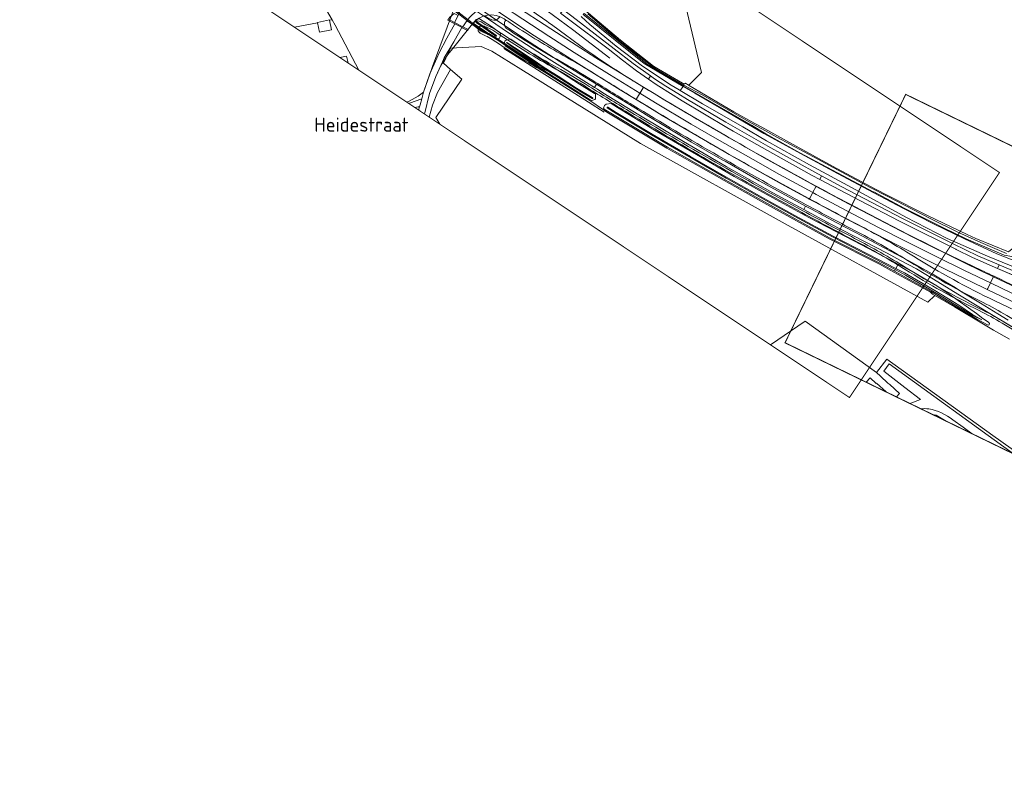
# Model space of a CAD drawing. Header units: metres. Extents: x 1805.4 to 1831.8, y 4163.9 to 4182.5.
# Tile 1 of 26: x 1810.6 to 1815.5, y 4172.3 to 4176.2. Entities that reach past the tile are written whole.
import ezdxf
from ezdxf.enums import TextEntityAlignment as Align

# ---------------------------------------------------------------- set-up
doc = ezdxf.new("R2010")
doc.units = ezdxf.units.M
for name, color, linetype, lineweight in [('B-WE-VH-KANTVERHARDING_FIETSPAD-G', 7, 'Continuous', 5), ('B-XX-GR-BEPLANTING_CULTUUR_BOSPLANTSOEN-GV', 253, 'Continuous', 0), ('B-XX-GR-BOS_GEMENGD-GV', 253, 'Continuous', 0), ('B-XX-GR-GRAS-GV', 253, 'Continuous', 0), ('B-XX-GR-HAAG-G', 253, 'GR-HAAG1', 0), ('B-XX-OG-BEBOUWING-GV', 253, 'Continuous', 0), ('B-XX-OG-BEBOUWING_SCHUUR-GV', 253, 'Continuous', 0), ('B-XX-OG-TERREIN_CULTUURSCHEIDING-GV', 253, 'Continuous', 0), ('B-XX-OG-TERREIN_ERF-GV', 253, 'Continuous', 0), ('B-XX-OG-TOPOGRAFIE-T70', 7, 'Continuous', 18), ('B-XX-OG-WATER_SLOOT-GV', 253, 'Continuous', 0), ('B-XX-VH-VERHARDING_ASFALT-GV', 253, 'Continuous', 0), ('B-XX-VH-VERHARDING_BEDRIJFSVLOERPLAAT-GV', 253, 'Continuous', 0), ('B-XX-VH-VERHARDING_STRAATBAKSTEEN-GV', 253, 'Continuous', 0), ('N-WE-GW-BERM-G', 7, 'Continuous', 5), ('N-WE-GW-WATERGANG_BODEM-G', 7, 'Continuous', 5), ('N-WE-GW-WATERGANG_INSTEEK-G', 7, 'Continuous', 5), ('N-WE-VH-KANTVERHARDING_FIETSPAD-G', 7, 'Continuous', 5), ('N-WE-VH-KANTVERHARDING_GOW-G', 7, 'Continuous', 5), ('N-WE-WH-DUIKER_BETON-G', 7, 'Continuous', 5), ('X-XX-AL-TEKENBLAD-S', 7, 'Continuous', 25)]:
    doc.layers.add(name, color=color, linetype=linetype, lineweight=lineweight)
doc.styles.add('NLCS-ISO-M-T18', font='NLCS-ISO.ttf', dxfattribs={"height": 1.8})
doc.linetypes.add('GR-HAAG1', pattern='A,6,[176,NLCS.SHX,S=0.125,R=0,X=0,Y=0],-2', length=8)

msp = doc.modelspace()

# ---------------------------------------------------------------- linework, layer by layer
at = {"layer": 'B-WE-VH-KANTVERHARDING_FIETSPAD-G', "flags": 128}
for points in [[(1813.8584, 4175.7875), (1813.7988, 4175.8242), (1813.741, 4175.8616), (1813.7214, 4175.8758), (1813.7114, 4175.8595), (1813.7494, 4175.833), (1813.7633, 4175.8242), (1813.8806, 4175.7506), (1814.1053, 4175.6173), (1814.1371, 4175.5993), (1814.3348, 4175.4871), (1814.5336, 4175.377), (1814.5708, 4175.3573), (1814.5801, 4175.3747), (1814.546, 4175.3929), (1814.3104, 4175.5233), (1814.0992, 4175.6435), (1813.9066, 4175.7578)], [(1814.9862, 4175.1612), (1814.6816, 4175.3204), (1814.5801, 4175.3747), (1814.5708, 4175.3573), (1814.7727, 4175.2506), (1814.9706, 4175.1475), (1814.9739, 4175.1459), (1814.9947, 4175.1355), (1815.2529, 4175.0068), (1815.2552, 4175.0057), (1815.3375, 4174.9648), (1815.4622, 4174.9109), (1815.4707, 4174.9286), (1815.3642, 4174.974), (1815.24, 4175.0343)]]:
    msp.add_lwpolyline(points, close=True, dxfattribs=at)
for points in [[(1815.6096, 4174.8697), (1815.562, 4174.8896), (1815.4707, 4174.9286), (1815.4622, 4174.9109), (1815.521, 4174.8854), (1815.6018, 4174.8511)], [(1815.4714, 4174.9069), (1815.6396, 4174.8349)]]:
    msp.add_lwpolyline(points, dxfattribs=at)
at = {"layer": 'B-XX-GR-BEPLANTING_CULTUUR_BOSPLANTSOEN-GV', "flags": 128}
for points in [[(1811.7614, 4176.7785), (1812.1246, 4176.1577), (1812.1403, 4176.1308), (1812.2576, 4175.9055)], [(1812.4988, 4175.7447), (1812.5056, 4175.7476), (1812.5109, 4175.75), (1812.5261, 4175.7576), (1812.541, 4175.766), (1812.5555, 4175.775), (1812.5695, 4175.7847), (1812.5831, 4175.795), (1812.6144, 4175.8864), (1812.6489, 4175.9649), (1812.6607, 4175.9917), (1812.6996, 4176.0654), (1812.7392, 4176.1367), (1812.7362, 4176.1384), (1812.7368, 4176.1396), (1812.705, 4176.1565), (1812.707, 4176.1609)], [(1815.205, 4174.1451), (1815.155, 4174.175), (1815.136, 4174.1786)]]:
    msp.add_lwpolyline(points, dxfattribs=at)
msp.add_lwpolyline([(1812.6775, 4175.9464), (1812.6836, 4175.9396), (1812.7183, 4176.0148), (1812.8728, 4176.024), (1812.9255, 4175.9999), (1813.0709, 4175.9104), (1813.6716, 4175.5366), (1814.4118, 4175.1259), (1815.1128, 4174.7408), (1815.1488, 4174.7747), (1815.1372, 4174.7813), (1815.1266, 4174.7912), (1814.9429, 4174.8922), (1814.8706, 4174.932), (1814.6181, 4175.0596), (1814.2911, 4175.2405), (1813.9987, 4175.4039), (1813.8041, 4175.5143), (1813.5032, 4175.6946), (1813.4858, 4175.7064), (1813.4169, 4175.7524), (1813.1887, 4175.8963), (1812.993, 4176.0275), (1812.9944, 4176.0294), (1812.9828, 4176.037), (1812.9452, 4176.0616), (1812.8963, 4176.093), (1812.8483, 4176.1232), (1812.8216, 4176.1398), (1812.8214, 4176.1399), (1812.7998, 4176.1521), (1812.7803, 4176.1226), (1812.8064, 4176.1085), (1812.804, 4176.1038), (1812.7773, 4176.1181), (1812.7769, 4176.1175), (1812.7744, 4176.1189), (1812.7342, 4176.0467), (1812.6871, 4175.9676)], close=True, dxfattribs=at)
at = {"layer": 'B-XX-GR-BOS_GEMENGD-GV', "flags": 128}
msp.add_lwpolyline([(1813.379, 4176.2482), (1813.3791, 4176.2274), (1813.3906, 4176.206), (1813.4112, 4176.1917), (1813.5716, 4176.055), (1813.7361, 4175.9252), (1813.7612, 4175.9094), (1813.8817, 4175.8393), (1813.8899, 4175.8349), (1813.8972, 4175.8394), (1813.9079, 4175.833), (1813.913, 4175.8299), (1813.9186, 4175.8349), (1813.9784, 4175.8927), (1813.8758, 4176.3248), (1813.8224, 4176.3123), (1813.4078, 4176.2247), (1813.3815, 4176.249)], close=True, dxfattribs=at)
msp.add_lwpolyline([(1812.6647, 4175.634), (1812.6442, 4175.6679), (1812.7745, 4175.8607), (1812.7188, 4175.9091), (1812.6535, 4175.7926), (1812.6286, 4175.7301), (1812.612, 4175.6692)], dxfattribs=at)
at = {"layer": 'B-XX-GR-GRAS-GV', "flags": 128}
for points in [[(1811.9362, 4176.1199), (1812.0509, 4176.1429), (1812.0505, 4176.1446), (1812.1107, 4176.1569), (1812.1111, 4176.155), (1812.1246, 4176.1577), (1811.7614, 4176.7785), (1810.892, 4176.5511)], [(1814.0053, 4176.3702), (1813.8967, 4176.3512), (1813.8709, 4176.3457), (1813.8758, 4176.3248), (1813.9784, 4175.8927), (1813.9186, 4175.8349), (1813.913, 4175.8299), (1813.941, 4175.8131), (1814.14, 4175.6969), (1814.2456, 4175.6379), (1814.28, 4175.6193), (1814.4193, 4175.5423), (1814.6353, 4175.4243), (1814.8506, 4175.3086), (1814.9127, 4175.2762), (1815.1107, 4175.177), (1815.3108, 4175.0802), (1815.3548, 4175.0609), (1815.5178, 4174.9935), (1815.5443, 4175.0161), (1815.7364, 4175.1873), (1815.7957, 4175.2519), (1815.8744, 4175.3375), (1815.8743, 4175.3597)]]:
    msp.add_lwpolyline(points, dxfattribs=at)
at = {"layer": 'B-XX-GR-HAAG-G', "ltscale": 0.2, "flags": 128}
for points in [[(1813.0041, 4176.3477), (1813.0406, 4176.3213), (1813.1649, 4176.231), (1813.2028, 4176.2031), (1813.3303, 4176.1094), (1813.5169, 4175.9646)], [(1812.9865, 4176.014), (1813.4104, 4175.7444), (1813.49, 4175.6938)]]:
    msp.add_lwpolyline(points, dxfattribs=at)
at = {"layer": 'B-XX-OG-BEBOUWING-GV', "flags": 128}
for points in [[(1812.2041, 4175.9412), (1812.1962, 4175.9754), (1812.1637, 4175.9682)], [(1814.9046, 4174.2911), (1814.8562, 4174.3351), (1814.8547, 4174.3334), (1814.8231, 4174.3618), (1814.8036, 4174.3402)]]:
    msp.add_lwpolyline(points, dxfattribs=at)
at = {"layer": 'B-XX-OG-BEBOUWING_SCHUUR-GV', "flags": 128}
msp.add_lwpolyline([(1812.1111, 4176.155), (1812.1107, 4176.1569), (1812.0505, 4176.1446), (1812.0509, 4176.1429), (1812.0606, 4176.0952), (1812.1208, 4176.1075)], close=True, dxfattribs=at)
at = {"layer": 'B-XX-OG-TERREIN_CULTUURSCHEIDING-GV', "flags": 128}
msp.add_lwpolyline([(1812.7564, 4176.1792), (1812.7374, 4176.1897), (1812.7156, 4176.1705), (1812.7088, 4176.16), (1812.7387, 4176.1442)], close=True, dxfattribs=at)
for points in [[(1815.5226, 4174.5556), (1815.4424, 4174.6016), (1815.4007, 4174.6267), (1815.2477, 4174.7186), (1815.1488, 4174.7747), (1815.1128, 4174.7408), (1814.4118, 4175.1259), (1813.6716, 4175.5366), (1813.0709, 4175.9104), (1812.9255, 4175.9999), (1812.8728, 4176.024), (1812.7183, 4176.0148), (1812.6836, 4175.9396), (1812.7188, 4175.9091), (1812.7745, 4175.8607), (1812.6442, 4175.6679), (1812.6647, 4175.634)], [(1814.3238, 4174.5275), (1814.4974, 4174.6465), (1814.8554, 4174.3892), (1814.9075, 4174.4558), (1815.4401, 4174.0725), (1815.6236, 4173.9425)]]:
    msp.add_lwpolyline(points, dxfattribs=at)
at = {"layer": 'B-XX-OG-TERREIN_ERF-GV', "flags": 128}
for points in [[(1812.2576, 4175.9055), (1812.1403, 4176.1308), (1812.1246, 4176.1577), (1812.1111, 4176.155), (1812.1107, 4176.1569), (1812.0505, 4176.1446), (1812.0509, 4176.1429), (1811.9362, 4176.1199)], [(1812.1637, 4175.9682), (1812.1962, 4175.9754), (1812.2041, 4175.9412)], [(1814.9553, 4174.2664), (1814.9713, 4174.2835), (1814.9227, 4174.3281), (1814.9131, 4174.3353), (1814.8763, 4174.3699), (1814.8554, 4174.3892), (1814.4974, 4174.6465), (1814.3238, 4174.5275)], [(1814.8036, 4174.3402), (1814.8231, 4174.3618), (1814.8547, 4174.3334), (1814.8562, 4174.3351), (1814.9046, 4174.2911)]]:
    msp.add_lwpolyline(points, dxfattribs=at)
at = {"layer": 'B-XX-OG-WATER_SLOOT-GV', "flags": 128}
for points in [[(1813.3963, 4176.1836), (1813.3881, 4176.1894), (1813.3839, 4176.1848), (1813.391, 4176.1793), (1813.6892, 4175.9378), (1813.8851, 4175.8233), (1813.8867, 4175.8254), (1813.7067, 4175.9339)], [(1812.9234, 4176.1246), (1812.8644, 4176.162), (1812.8477, 4176.1597), (1812.8397, 4176.1498), (1812.8354, 4176.1422), (1812.8372, 4176.1374), (1812.9411, 4176.0678), (1812.9538, 4176.059), (1812.963, 4176.0638), (1812.9674, 4176.0732), (1812.9689, 4176.0912)], [(1812.9457, 4176.0813), (1812.8492, 4176.149), (1812.8455, 4176.1472), (1812.8478, 4176.1436), (1812.9457, 4176.0756), (1812.9483, 4176.0763), (1812.9483, 4176.0785)], [(1812.9457, 4176.0813), (1812.9483, 4176.0785), (1812.9483, 4176.0763), (1812.9457, 4176.0756), (1812.8478, 4176.1436), (1812.8455, 4176.1472), (1812.8492, 4176.149)], [(1813.446, 4175.7857), (1813.4414, 4175.7885), (1813.3649, 4175.8354), (1813.1714, 4175.961), (1813.0207, 4176.0598), (1812.9994, 4176.0568), (1812.9906, 4176.0505), (1812.9889, 4176.0433), (1812.9902, 4176.0382), (1812.9963, 4176.0314), (1813.1915, 4175.9005), (1813.4192, 4175.7568), (1813.4198, 4175.7566), (1813.4272, 4175.7533), (1813.442, 4175.7572), (1813.4463, 4175.7617)], [(1813.1428, 4175.9496), (1813.1785, 4175.9258), (1813.2146, 4175.9015), (1813.2585, 4175.8744), (1813.3019, 4175.8455), (1813.3505, 4175.8147), (1813.4013, 4175.7852), (1813.4281, 4175.7688), (1813.4292, 4175.7682), (1813.4327, 4175.7655), (1813.432, 4175.7633), (1813.4297, 4175.7626), (1813.4254, 4175.7649), (1813.4201, 4175.7678), (1813.3639, 4175.8013), (1813.343, 4175.8144), (1813.2829, 4175.854), (1813.2439, 4175.8788), (1813.1658, 4175.9294), (1813.1181, 4175.9616), (1813.0385, 4176.0151), (1813.0001, 4176.0421), (1812.9993, 4176.0438), (1813.0009, 4176.0444), (1813.0395, 4176.019), (1813.0885, 4175.9862)], [(1813.1428, 4175.9496), (1813.0885, 4175.9862), (1813.0395, 4176.019), (1813.0009, 4176.0444), (1812.9993, 4176.0438), (1813.0001, 4176.0421), (1813.0385, 4176.0151), (1813.1181, 4175.9616), (1813.1658, 4175.9294), (1813.2439, 4175.8788), (1813.2829, 4175.854), (1813.343, 4175.8144), (1813.3639, 4175.8013), (1813.4201, 4175.7678), (1813.4254, 4175.7649), (1813.4297, 4175.7626), (1813.432, 4175.7633), (1813.4327, 4175.7655), (1813.4292, 4175.7682), (1813.4281, 4175.7688), (1813.4013, 4175.7852), (1813.3505, 4175.8147), (1813.3019, 4175.8455), (1813.2585, 4175.8744), (1813.2146, 4175.9015), (1813.1785, 4175.9258)], [(1814.9453, 4174.8966), (1814.9499, 4174.9049), (1814.8193, 4174.9734), (1814.6355, 4175.0693), (1814.4452, 4175.172), (1814.2731, 4175.2658), (1814.101, 4175.3633), (1813.9257, 4175.4647), (1813.7265, 4175.5809), (1813.5498, 4175.6875), (1813.5039, 4175.7161), (1813.5036, 4175.7179), (1813.5039, 4175.719), (1813.5055, 4175.7195), (1813.5069, 4175.7194), (1813.5492, 4175.6926), (1813.7296, 4175.5848), (1813.9226, 4175.4718), (1814.0995, 4175.3695), (1814.2802, 4175.2677), (1814.4466, 4175.1763), (1814.6383, 4175.0724), (1814.6389, 4175.0719), (1814.8133, 4174.9825), (1814.9531, 4174.9109), (1814.965, 4174.9324), (1814.9492, 4174.9407), (1814.7423, 4175.049), (1814.5157, 4175.167), (1814.3508, 4175.2569), (1814.1422, 4175.3722), (1813.953, 4175.4816), (1813.7425, 4175.6047), (1813.5565, 4175.718), (1813.5247, 4175.7375), (1813.5, 4175.735), (1813.491, 4175.7279), (1813.4858, 4175.7153), (1813.4895, 4175.7099), (1813.5059, 4175.6988), (1813.8066, 4175.5186), (1814.0012, 4175.4083), (1814.2935, 4175.2449), (1814.6205, 4175.064), (1814.8729, 4174.9364)], [(1814.9499, 4174.9049), (1815.0016, 4174.8778), (1815.1589, 4174.7842), (1815.3395, 4174.6741), (1815.3835, 4174.6525), (1815.3381, 4174.6802), (1815.2684, 4174.7258), (1815.1475, 4174.8), (1814.9959, 4174.889), (1814.9531, 4174.9109), (1814.8133, 4174.9825), (1814.6389, 4175.0719), (1814.6383, 4175.0724), (1814.4466, 4175.1763), (1814.2802, 4175.2677), (1814.0995, 4175.3695), (1813.9226, 4175.4718), (1813.7296, 4175.5848), (1813.5492, 4175.6926), (1813.5069, 4175.7194), (1813.5055, 4175.7195), (1813.5039, 4175.719), (1813.5036, 4175.7179), (1813.5039, 4175.7161), (1813.5498, 4175.6875), (1813.7265, 4175.5809), (1813.9257, 4175.4647), (1814.101, 4175.3633), (1814.2731, 4175.2658), (1814.4452, 4175.172), (1814.6355, 4175.0693), (1814.8193, 4174.9734)], [(1814.965, 4174.9324), (1814.9531, 4174.9109), (1814.9959, 4174.889), (1815.1475, 4174.8), (1815.2684, 4174.7258), (1815.3381, 4174.6802), (1815.3835, 4174.6525), (1815.3395, 4174.6741), (1815.1589, 4174.7842), (1815.0016, 4174.8778), (1814.9499, 4174.9049), (1814.9453, 4174.8966), (1815.1291, 4174.7955), (1815.1798, 4174.7637), (1815.3617, 4174.6549), (1815.416, 4174.626), (1815.4204, 4174.6286), (1815.4218, 4174.6346), (1815.4181, 4174.6412), (1815.3892, 4174.6595), (1815.3574, 4174.6848), (1815.2249, 4174.7779), (1815.1582, 4174.8238), (1815.0301, 4174.8981)]]:
    msp.add_lwpolyline(points, close=True, dxfattribs=at)
for points in [[(1813.3963, 4176.1836), (1813.7067, 4175.9339), (1813.8867, 4175.8254), (1813.8897, 4175.8294), (1813.885, 4175.8319), (1813.8793, 4175.8349), (1813.7586, 4175.9051), (1813.7332, 4175.9211), (1813.5684, 4176.0511), (1813.4081, 4176.1877)], [(1813.3746, 4176.1748), (1813.4181, 4176.134), (1813.5492, 4176.0255), (1813.6813, 4175.9247), (1813.8255, 4175.8301), (1813.8649, 4175.8067), (1813.8703, 4175.8034), (1813.8851, 4175.8233), (1813.6892, 4175.9378), (1813.391, 4176.1793)], [(1815.5367, 4174.9547), (1815.4587, 4174.9835), (1815.2975, 4175.0596), (1815.1421, 4175.1344), (1814.9919, 4175.2111), (1814.8417, 4175.2897), (1814.6593, 4175.3863), (1814.4742, 4175.487), (1814.291, 4175.5878), (1814.0882, 4175.7058), (1813.9436, 4175.7891), (1813.8851, 4175.8233), (1813.8703, 4175.8034), (1813.9823, 4175.7368), (1814.1853, 4175.6202), (1814.303, 4175.5507), (1814.5196, 4175.4298), (1814.734, 4175.3148), (1815.0029, 4175.1683), (1815.2094, 4175.0605), (1815.4129, 4174.9721), (1815.6693, 4174.8669)], [(1815.5351, 4174.9702), (1815.4963, 4174.9779), (1815.3048, 4175.0596), (1815.1924, 4175.1146), (1814.9945, 4175.2137), (1814.8421, 4175.2949), (1814.8422, 4175.294), (1814.6593, 4175.3898), (1814.4712, 4175.4913), (1814.2998, 4175.5863), (1814.2278, 4175.6293), (1814.0215, 4175.7471), (1813.9104, 4175.8111), (1813.8867, 4175.8254), (1813.8851, 4175.8233), (1813.9436, 4175.7891), (1814.0882, 4175.7058), (1814.291, 4175.5878), (1814.4742, 4175.487), (1814.6593, 4175.3863), (1814.8417, 4175.2897), (1814.9919, 4175.2111), (1815.1421, 4175.1344), (1815.2975, 4175.0596), (1815.4587, 4174.9835), (1815.5367, 4174.9547)], [(1815.5071, 4174.9851), (1815.3788, 4175.0401), (1815.264, 4175.0933), (1815.1253, 4175.1612), (1814.9095, 4175.2734), (1814.8246, 4175.317), (1814.5613, 4175.4585), (1814.356, 4175.5694), (1814.2025, 4175.6548), (1813.9837, 4175.7792), (1813.8897, 4175.8294), (1813.8867, 4175.8254), (1813.9104, 4175.8111), (1814.0215, 4175.7471), (1814.2278, 4175.6293), (1814.2998, 4175.5863), (1814.4712, 4175.4913), (1814.6593, 4175.3898), (1814.8422, 4175.294), (1814.8421, 4175.2949), (1814.9945, 4175.2137), (1815.1924, 4175.1146), (1815.3048, 4175.0596), (1815.4963, 4174.9779), (1815.5351, 4174.9702)]]:
    msp.add_lwpolyline(points, dxfattribs=at)
at = {"layer": 'B-XX-VH-VERHARDING_ASFALT-GV', "flags": 128}
for points in [[(1812.9709, 4176.2756), (1812.8781, 4176.3372), (1812.8231, 4176.3756), (1812.7722, 4176.4104), (1812.7704, 4176.4077), (1812.7541, 4176.3837), (1812.7523, 4176.3812), (1812.7858, 4176.3585), (1812.9427, 4176.2526), (1813.0383, 4176.1887), (1813.2119, 4176.075), (1813.3393, 4175.9936), (1813.5163, 4175.8827), (1813.6685, 4175.7893), (1813.6701, 4175.7919), (1813.6851, 4175.8164), (1813.6872, 4175.8199), (1813.5912, 4175.8787), (1813.4476, 4175.9675), (1813.2498, 4176.0933), (1813.0072, 4176.2513)], [(1812.7523, 4176.3812), (1812.7504, 4176.3784), (1812.7344, 4176.3549), (1812.732, 4176.3514), (1812.7364, 4176.3484), (1812.8671, 4176.2605), (1812.8798, 4176.2519), (1812.9698, 4176.191), (1813.1221, 4176.0888), (1813.3597, 4175.9367), (1813.5702, 4175.8066), (1813.6496, 4175.7583), (1813.6517, 4175.7618), (1813.6666, 4175.7861), (1813.6685, 4175.7893), (1813.5163, 4175.8827), (1813.3393, 4175.9936), (1813.2119, 4176.075), (1813.0383, 4176.1887), (1812.9427, 4176.2526), (1812.7858, 4176.3585)], [(1812.873, 4176.2081), (1812.7791, 4176.2705), (1812.7094, 4176.3182), (1812.6985, 4176.3022), (1812.7809, 4176.2468), (1812.7849, 4176.2441), (1812.8375, 4176.2088), (1812.849, 4176.2007), (1812.9084, 4176.1606), (1813.015, 4176.089), (1813.2127, 4175.9609), (1813.4402, 4175.8185), (1813.45, 4175.8345), (1813.2877, 4175.9352), (1813.0896, 4176.0628), (1812.9175, 4176.178)], [(1813.2845, 4176.2081), (1813.2705, 4176.1915), (1813.3178, 4176.1551), (1813.5088, 4176.0113), (1813.581, 4175.9557), (1813.6507, 4175.9019), (1813.7114, 4175.8595), (1813.7214, 4175.8758), (1813.6346, 4175.9388), (1813.3485, 4176.1591)], [(1813.8584, 4175.7875), (1813.7988, 4175.8242), (1813.741, 4175.8616), (1813.7214, 4175.8758), (1813.7114, 4175.8595), (1813.7494, 4175.833), (1813.7633, 4175.8242), (1813.8806, 4175.7506), (1814.1053, 4175.6173), (1814.1371, 4175.5993), (1814.3348, 4175.4871), (1814.5336, 4175.377), (1814.5708, 4175.3573), (1814.5801, 4175.3747), (1814.546, 4175.3929), (1814.3104, 4175.5233), (1814.0992, 4175.6435), (1813.9066, 4175.7578)], [(1813.45, 4175.8345), (1813.4402, 4175.8185), (1813.4554, 4175.809), (1813.4828, 4175.7919), (1813.6624, 4175.6811), (1813.8872, 4175.547), (1814.1019, 4175.422), (1814.3355, 4175.2905), (1814.4908, 4175.2068), (1814.4997, 4175.2237), (1814.454, 4175.2484), (1814.2677, 4175.3503), (1814.0961, 4175.448), (1814.0848, 4175.4544), (1813.9282, 4175.5443), (1813.7132, 4175.6732), (1813.6686, 4175.7005), (1813.4964, 4175.8056)], [(1814.1179, 4175.5655), (1814.1061, 4175.5723), (1813.936, 4175.6705), (1813.7851, 4175.7598), (1813.7402, 4175.7874), (1813.6872, 4175.8199), (1813.6851, 4175.8164), (1813.6701, 4175.7919), (1813.6685, 4175.7893), (1813.7461, 4175.7417), (1813.9257, 4175.6349), (1814.0561, 4175.5592), (1814.2361, 4175.4567), (1814.3693, 4175.382), (1814.5355, 4175.2909), (1814.537, 4175.2937), (1814.5508, 4175.3197), (1814.5523, 4175.3224), (1814.5224, 4175.3385), (1814.2927, 4175.4653)], [(1813.6685, 4175.7893), (1813.6666, 4175.7861), (1813.6517, 4175.7618), (1813.6496, 4175.7583), (1813.6908, 4175.7333), (1813.7807, 4175.6785), (1813.9363, 4175.5866), (1814.0914, 4175.4964), (1814.1158, 4175.4825), (1814.2709, 4175.3946), (1814.3765, 4175.3356), (1814.5169, 4175.2591), (1814.5182, 4175.2584), (1814.5206, 4175.2628), (1814.5339, 4175.2879), (1814.5355, 4175.2909), (1814.3693, 4175.382), (1814.2361, 4175.4567), (1814.0561, 4175.5592), (1813.9257, 4175.6349), (1813.7461, 4175.7417)], [(1814.9862, 4175.1612), (1814.6816, 4175.3204), (1814.5801, 4175.3747), (1814.5708, 4175.3573), (1814.7727, 4175.2506), (1814.9706, 4175.1475), (1814.9739, 4175.1459), (1814.9947, 4175.1355), (1815.2529, 4175.0068), (1815.2552, 4175.0057), (1815.3375, 4174.9648), (1815.4622, 4174.9109), (1815.4707, 4174.9286), (1815.3642, 4174.974), (1815.24, 4175.0343)], [(1814.9761, 4175.0995), (1814.8251, 4175.1774), (1814.7145, 4175.2353), (1814.5523, 4175.3224), (1814.5508, 4175.3197), (1814.537, 4175.2937), (1814.5355, 4175.2909), (1814.5523, 4175.2818), (1814.7071, 4175.1992), (1814.8696, 4175.1146), (1815.0048, 4175.0456), (1815.1514, 4174.9722), (1815.2974, 4174.9007), (1815.4274, 4174.8385), (1815.4287, 4174.8413), (1815.4413, 4174.8674), (1815.4422, 4174.8692), (1815.422, 4174.8789), (1815.3923, 4174.8928), (1815.2837, 4174.9463), (1815.058, 4175.0573)], [(1814.5355, 4175.2909), (1814.5339, 4175.2879), (1814.5206, 4175.2628), (1814.5182, 4175.2584), (1814.5483, 4175.2424), (1814.7076, 4175.1576), (1814.9124, 4175.052), (1814.9581, 4175.0285), (1815.2041, 4174.9049), (1815.3901, 4174.815), (1815.4113, 4174.8049), (1815.4135, 4174.8095), (1815.426, 4174.8357), (1815.4274, 4174.8385), (1815.2974, 4174.9007), (1815.1514, 4174.9722), (1815.0048, 4175.0456), (1814.8696, 4175.1146), (1814.7071, 4175.1992), (1814.5523, 4175.2818)]]:
    msp.add_lwpolyline(points, close=True, dxfattribs=at)
for points in [[(1812.5885, 4175.6848), (1812.6134, 4175.7873), (1812.6443, 4175.8727), (1812.6775, 4175.9464), (1812.6871, 4175.9676), (1812.7342, 4176.0467), (1812.7744, 4176.1189), (1812.7769, 4176.1175), (1812.7773, 4176.1181), (1812.7767, 4176.1184), (1812.74, 4176.1379), (1812.7368, 4176.1396), (1812.7362, 4176.1384), (1812.7392, 4176.1367), (1812.6996, 4176.0654), (1812.6607, 4175.9917), (1812.6489, 4175.9649), (1812.6144, 4175.8864), (1812.5831, 4175.795), (1812.5829, 4175.7944), (1812.5738, 4175.7612), (1812.5658, 4175.7319), (1812.5632, 4175.722), (1812.5585, 4175.7049)], [(1815.5167, 4174.651), (1815.4638, 4174.683), (1815.3781, 4174.7359), (1815.3608, 4174.7466), (1815.2773, 4174.7965), (1815.2495, 4174.8145), (1815.2024, 4174.8428), (1815.1355, 4174.8831), (1815.0185, 4174.9495), (1814.8945, 4175.0147), (1814.7858, 4175.0718), (1814.6526, 4175.1412), (1814.5295, 4175.2076), (1814.4997, 4175.2237), (1814.4908, 4175.2068), (1814.6273, 4175.1331), (1814.9088, 4174.987), (1814.9753, 4174.9513), (1815.0559, 4174.908), (1815.1328, 4174.8625), (1815.2729, 4174.7769), (1815.3697, 4174.7183), (1815.424, 4174.6854), (1815.5356, 4174.6174)], [(1815.562, 4174.8896), (1815.4707, 4174.9286), (1815.4622, 4174.9109), (1815.521, 4174.8854)], [(1815.5913, 4174.798), (1815.4422, 4174.8692), (1815.4413, 4174.8674), (1815.4287, 4174.8413), (1815.4274, 4174.8385), (1815.4345, 4174.8351), (1815.6222, 4174.7452)], [(1815.6222, 4174.7452), (1815.4345, 4174.8351), (1815.4274, 4174.8385), (1815.426, 4174.8357), (1815.4135, 4174.8095), (1815.4113, 4174.8049), (1815.5552, 4174.7359)], [(1815.5436, 4173.9804), (1814.9191, 4174.432), (1814.8924, 4174.3958), (1814.9976, 4174.3143), (1815.0761, 4174.2534), (1815.0282, 4174.2346), (1815.024, 4174.233)], [(1815.2392, 4174.1514), (1815.2902, 4174.1144), (1815.3351, 4174.0818)]]:
    msp.add_lwpolyline(points, dxfattribs=at)
for points in [[(1815.0794, 4174.2061, -0.0623), (1815.1182, 4174.2066)], [(1815.1182, 4174.2066, -0.116984), (1815.2392, 4174.1514)]]:
    msp.add_lwpolyline(points, format="xyb", dxfattribs=at)
at = {"layer": 'B-XX-VH-VERHARDING_BEDRIJFSVLOERPLAAT-GV', "flags": 128}
msp.add_lwpolyline([(1812.5399, 4175.7173), (1812.5559, 4175.7205), (1812.5632, 4175.722), (1812.5658, 4175.7319), (1812.5738, 4175.7612), (1812.5126, 4175.7389), (1812.5093, 4175.7376)], dxfattribs=at)
at = {"layer": 'B-XX-VH-VERHARDING_STRAATBAKSTEEN-GV', "flags": 128}
msp.add_lwpolyline([(1812.7564, 4176.1792), (1812.7387, 4176.1442), (1812.7803, 4176.1226), (1812.7998, 4176.1521), (1812.8033, 4176.1564), (1812.8111, 4176.1667), (1812.8264, 4176.1833), (1812.849, 4176.2007), (1812.8375, 4176.2088), (1812.7849, 4176.2441), (1812.7809, 4176.2468), (1812.7795, 4176.2281), (1812.7724, 4176.2132)], close=True, dxfattribs=at)
at = {"layer": 'N-WE-GW-BERM-G', "flags": 128}
for points in [[(1812.8872, 4176.1261, 0.024096), (1812.9098, 4176.1152, -0.048058), (1812.9502, 4176.0931, 0.021121), (1813.246, 4175.9109, -0.012009), (1813.4081, 4175.815, 0.002976), (1813.609, 4175.6912)], [(1813.609, 4175.6912, 0.012684), (1814.4816, 4175.1906, 0.012684)], [(1814.4816, 4175.1906, 0.003707), (1814.7413, 4175.0528, -0.018938), (1814.9992, 4174.9056, 0.024622), (1815.3704, 4174.6994, -0.022119), (1815.4858, 4174.6359), (1815.5357, 4174.6056)]]:
    msp.add_lwpolyline(points, format="xyb", dxfattribs=at)
msp.add_lwpolyline([(1813.2659, 4175.8996), (1813.3649, 4175.8354), (1813.446, 4175.7857), (1813.4463, 4175.7617), (1813.442, 4175.7572), (1813.4272, 4175.7533)], dxfattribs=at)
at = {"layer": 'N-WE-GW-WATERGANG_BODEM-G', "flags": 128}
msp.add_lwpolyline([(1813.2444, 4175.8785, 0.000928), (1813.2318, 4175.8856, -0.021121), (1812.934, 4176.0691, 0.048058), (1812.8984, 4176.0885, -0.024096), (1812.8734, 4176.1006, -1), (1812.8757, 4176.105, 0.024096), (1812.9004, 4176.0931, -0.048058), (1812.9368, 4176.0733, 0.020495), (1813.2252, 4175.895), (1813.2585, 4175.8744), (1813.3505, 4175.8147), (1813.4292, 4175.7682), (1813.4327, 4175.7655), (1813.432, 4175.7626), (1813.4297, 4175.7626), (1813.4201, 4175.7678), (1813.343, 4175.8144), (1813.2439, 4175.8788)], format="xyb", dxfattribs=at)
at = {"layer": 'N-WE-GW-WATERGANG_INSTEEK-G', "flags": 128}
msp.add_lwpolyline([(1812.8872, 4176.1261, 1), (1812.8676, 4176.0901, 0.024096), (1812.8937, 4176.0774, -0.048058), (1812.9272, 4176.0592, 0.021121), (1813.2259, 4175.8751, -0.005794), (1813.3039, 4175.8303), (1813.4198, 4175.7566), (1813.4272, 4175.7533)], format="xyb", dxfattribs=at)
at = {"layer": 'N-WE-VH-KANTVERHARDING_FIETSPAD-G', "flags": 128}
for points in [[(1812.8329, 4176.1423, -0.373214), (1812.8719, 4176.1471, 0.047655), (1812.9137, 4176.1244, -0.048058), (1812.9558, 4176.1014, 0.021121), (1813.2508, 4175.9196, -0.012009), (1813.4134, 4175.8235, 0.002976), (1813.6142, 4175.6997)], [(1812.8895, 4176.1774, -0.009078), (1812.8915, 4176.1761, 0.044526), (1812.9249, 4176.1576, 0.364756), (1812.962, 4176.1685), (1812.9655, 4176.1736)], [(1812.9961, 4176.1566), (1812.9946, 4176.1543, 0.420275), (1813.0026, 4176.1122, 0.019106), (1813.2679, 4175.9501, -0.012009), (1813.4319, 4175.8532, 0.002976), (1813.6324, 4175.7296)], [(1813.6142, 4175.6997, 0.012684), (1814.4863, 4175.1994, 0.012684)], [(1813.6324, 4175.7296, 0.012684), (1814.503, 4175.2302, 0.012684)], [(1814.4863, 4175.1994, 0.003707), (1814.7459, 4175.0616, -0.018938), (1815.0045, 4174.9141, 0.024622), (1815.3748, 4174.7083, -0.022119), (1815.491, 4174.6445), (1815.5409, 4174.6142)], [(1814.503, 4175.2302, 0.003707), (1814.7621, 4175.0927, -0.018938), (1815.0229, 4174.9438, 0.024622), (1815.3902, 4174.7397, -0.022119), (1815.5092, 4174.6744), (1815.559, 4174.6441)]]:
    msp.add_lwpolyline(points, format="xyb", dxfattribs=at)
at = {"layer": 'N-WE-VH-KANTVERHARDING_GOW-G', "flags": 128}
for points in [[(1812.1342, 4176.7783, 0.000318), (1812.205, 4176.7261, -0.011998), (1812.3569, 4176.6087, 0.018143), (1812.5906, 4176.4324, 0.00159), (1812.6939, 4176.3608, -0.343737), (1812.7383, 4176.22), (1812.6275, 4175.9229, 0.006744), (1812.6138, 4175.8848), (1812.5831, 4175.795)], [(1812.9738, 4176.3037, 0.001846), (1813.0947, 4176.2233, -0.015761), (1813.3017, 4176.0774, 0.023786), (1813.6161, 4175.8632, 0.001059), (1813.6872, 4175.8198)], [(1812.6134, 4175.7873), (1812.6443, 4175.8727), (1812.6546, 4175.8956, -0.06365), (1812.721, 4176.0037), (1812.8285, 4176.1371, -0.387357), (1812.9882, 4176.1618, 0.000696), (1813.0341, 4176.1315, 0.018143), (1813.2843, 4175.9794, -0.012009), (1813.4496, 4175.8816, 0.002976), (1813.6498, 4175.7583)], [(1813.6872, 4175.8198, 0.012678), (1814.5527, 4175.3233)], [(1813.6498, 4175.7583, 0.012684), (1814.5189, 4175.2597)], [(1814.5527, 4175.3233, 0.008845), (1815.1709, 4175.0031, 0.006226), (1815.3953, 4174.8954, -0.002796), (1815.4965, 4174.8476), (1817.0476, 4174.1052)], [(1814.5189, 4175.2597, 0.003707), (1814.7776, 4175.1224, -0.018938), (1815.0406, 4174.9723, 0.027499), (1815.4489, 4174.7485), (1815.6188, 4174.6672)]]:
    msp.add_lwpolyline(points, format="xyb", dxfattribs=at)
at = {"layer": 'N-WE-WH-DUIKER_BETON-G', "flags": 128}
for points in [[(1812.7177, 4176.2184), (1812.8723, 4176.1013)], [(1812.7208, 4176.2224), (1812.8753, 4176.1053)]]:
    msp.add_lwpolyline(points, dxfattribs=at)
at = {"layer": 'X-XX-AL-TEKENBLAD-S', "const_width": 0.005, "flags": 128}
for points in [[(1811.3127, 4178.1659), (1815.4725, 4175.3917), (1814.72, 4174.2633), (1810.5602, 4177.0375)], [(1815.0022, 4175.7836), (1819.4991, 4173.5977), (1818.8937, 4172.3521), (1814.3968, 4174.5379)]]:
    msp.add_lwpolyline(points, close=True, dxfattribs=at)

# ---------------------------------------------------------------- texts
at = {"layer": 'B-XX-OG-TOPOGRAFIE-T70', "style": 'NLCS-ISO-M-T18'}
msp.add_text('Heidestraat', height=0.07, dxfattribs=at).set_placement((1812.2714, 4175.6318), align=Align.MIDDLE_CENTER)

doc.saveas('drawing.dxf')
